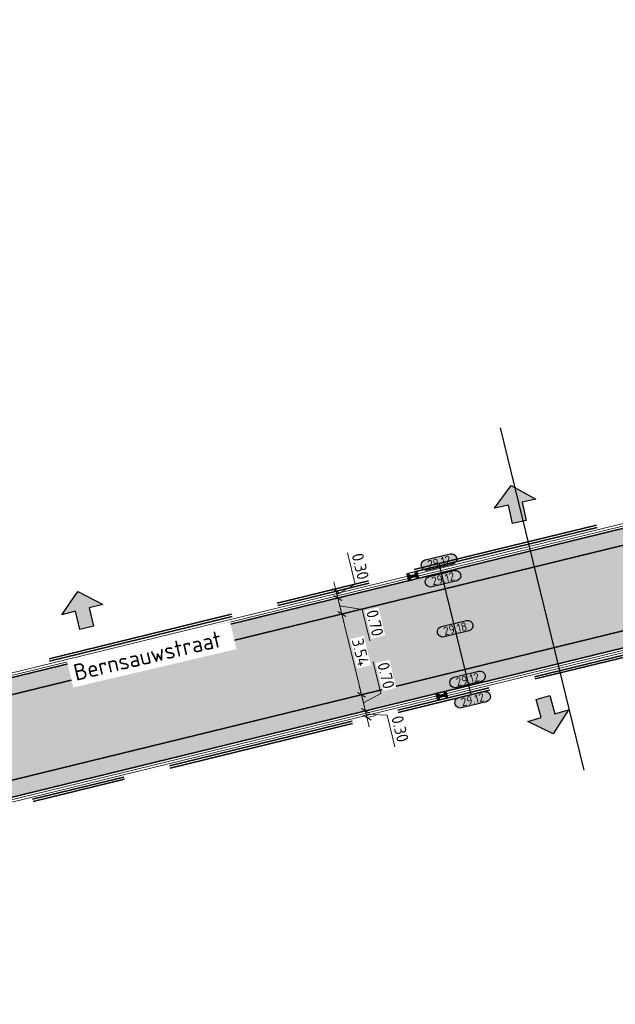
# Model space of a CAD drawing. Header units: metres. Extents: x 199937 to 201628, y 374508 to 375260.
# Tile 65 of 183: x 201154 to 201179, y 374814 to 374855. Entities that reach past the tile are written whole.
import ezdxf
from ezdxf.enums import TextEntityAlignment as Align

# ---------------------------------------------------------------- set-up
doc = ezdxf.new("R2010")
doc.units = ezdxf.units.M
doc.set_wipeout_variables(frame=1)
doc.linetypes.add('VH-OPSLUITBAND_100X200', pattern=[16, 8, -2, 4, -2])
doc.layers.add('000___INRIT-PIJL', color=252, linetype='Continuous')
for name, color, linetype, lineweight in [('N-WE-OG-HOOGTELIJN-G', 7, 'Continuous', 25), ('N-WE-RI-KOLK-S', 7, 'Continuous', 25), ('N-WE-VH-GOOT-G', 170, 'Continuous', 35), ('N-WE-VH-KANTOPSLUITING_OPSLUITBAND_100X200-G', 150, 'VH-OPSLUITBAND_100X200', 35), ('N-WE-VH-KANTOPSLUITING_TROTTOIRBAND_130 150_250_INRITVERLOOPBAND-S', 210, 'Continuous', 25), ('N-WE-VH-KANTVERHARDING_STREKLAAG-G', 60, 'Continuous', 18), ('N-WE-VH-VERHARDING_BETONSTRAATSTEEN-G', 252, 'Continuous', 35), ('X-XX-AL-HOOGTELABEL-S', 7, 'Continuous', 25), ('X-XX-AL-M-200', 7, 'Continuous', 18), ('X-XX-AL-T35', 50, 'Continuous', 35)]:
    doc.layers.add(name, color=color, linetype=linetype, lineweight=lineweight)
for name, color, linetype, lineweight, true_color in [('N-WE-VH-VERHARDING_BETONSTRAATSTEEN_GRIJS-A', 7, 'Continuous', 18, 0xa6a6a6), ('N-WE-VH-VERHARDING_BETONSTRAATSTEEN_HEIDE-A', 7, 'Continuous', 0, 0x986657), ('N-WE-VH-VERHARDING_BETONSTRAATSTEEN_ROOD-A', 7, 'Continuous', 0, 0xa92c0a)]:
    doc.layers.add(name, color=color, linetype=linetype, lineweight=lineweight, true_color=true_color)
doc.styles.add('NLCS-ISO-ANNOTATIEF-T18', font='NLCS-ISO.ttf', dxfattribs={"height": 1.8})
doc.styles.add('NLCS-ISO-M200-T25', font='NLCS-ISO.ttf', dxfattribs={"height": 0.5})
doc.styles.add('NLCS-ISO-M200-T35', font='NLCS-ISO.ttf', dxfattribs={"height": 0.7})
doc.dimstyles.new('NLCS-M200-T25-SCHRAP_L2_H1', dxfattribs={"dimscale": 0.2, "dimtxt": 2.5, "dimasz": 1.4, "dimexe": 2, "dimexo": 2, "dimgap": 0.7, "dimtad": 1, "dimzin": 0, "dimdsep": 46, "dimtxsty": 'NLCS-ISO-M200-T25', "dimblk": 'OBLIQUE', "dimcen": 0, "dimdle": 2, "dimclrd": 256, "dimclre": 256, "dimclrt": 256, "dimadec": 1, "dimazin": 0, "dimtfac": 1, "dimtdec": 3, "dimtofl": 0, "dimtmove": 0, "dimatfit": 3, "dimldrblk": 'OBLIQUE', "dimfxl": 2, "dimfxlon": 1, "dimtfillclr": 256, "dimtolj": 1, "dimtzin": 0, "dimlwd": -1, "dimlwe": -1, "dimarcsym": 0})
pattern_1 = [(103.71924297, (0, 0), (-0.25381313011, 0.15420406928), [0.63, -0.21]), (13.71924297, (-0.40802, -0.0996), (-0.25381313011, 0.15420406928), [0.63, -0.21])]

# ---------------------------------------------------------------- blocks, each defined once
blk = doc.blocks.new('inrit')
h = blk.add_hatch(color=256)
h.dxf.hatch_style = 1
h.paths.add_polyline_path([(0.3, 1), (-0.3, 1), (-0.3, 1.8), (-0.9, 1.8), (0, 2.6), (0.9, 1.8), (0.3, 1.8)])
at = {"color": 3, "flags": 128}
blk.add_lwpolyline([(0.3, 1), (-0.3, 1), (-0.3, 1.8), (-0.9, 1.8), (0, 2.6), (0.9, 1.8), (0.3, 1.8), (0.3, 1)], dxfattribs=at)
blk = doc.blocks.new('*U283')
h = blk.add_hatch(color=253)
h.dxf.hatch_style = 1
edge = h.paths.add_edge_path()
edge.add_line((2.73, 1.13), (-2.73, 1.13))
edge.add_arc((-2.73, 0), 1.13, 90, 270)
edge.add_line((-2.73, -1.13), (2.73, -1.13))
edge.add_arc((2.73, 0), 1.13, 270, 450)
blk.add_lwpolyline([(2.73, 1.13), (-2.73, 1.13, 1), (-2.73, -1.13), (2.73, -1.13, 1)], format="xyb", close=True)
at = {"style": 'NLCS-ISO-ANNOTATIEF-T18'}
blk.add_attdef('HGT', text='', height=1.8, dxfattribs=at).set_placement((0, 0), align=Align.MIDDLE_CENTER)
blk = doc.blocks.new('N-SRI-KOLK_STRAAT_450X300-SO')
h = blk.add_hatch(color=256)
h.dxf.hatch_style = 1
h.paths.add_polyline_path([(0, 0.75), (-1.125, 1.5), (-1.125, 0)])
h.paths.add_polyline_path([(1.125, 0), (1.125, 1.5), (0, 0.75)])
for p, q in [((-1.125, 0), (1.125, 1.5)), ((1.125, 0), (-1.125, 1.5))]:
    blk.add_line(p, q)
at = {"flags": 128}
blk.add_lwpolyline([(-1.125, 0), (1.125, 0), (1.125, 1.5), (-1.125, 1.5)], close=True, dxfattribs=at)
blk = doc.blocks.new('_Oblique')
at = {"color": 0, "linetype": 'ByBlock', "lineweight": -2}
blk.add_line((-0.5, -0.5), (0.5, 0.5), dxfattribs=at)
blk = doc.blocks.new('*D722')
at = {"layer": 'Defpoints', "color": 0, "transparency": 16777216}
for p in [(201167.747, 374830.176), (201168.587, 374826.736), (201168.587, 374826.736)]:
    blk.add_point(p, dxfattribs=at)
at = {"layer": 'X-XX-AL-M-200', "transparency": 16777216}
for p, q in [((201167.652, 374830.565), (201168.682, 374826.348)), ((201167.747, 374830.176), (201168.136, 374830.271)), ((201168.587, 374826.736), (201168.975, 374826.831))]:
    blk.add_line(p, q, dxfattribs=at)
at = {"layer": 'X-XX-AL-M-200', "transparency": 16777216, "xscale": 0.28, "yscale": 0.28, "zscale": 0.28}
for p, rotation in [((201167.747, 374830.176), 103.7192429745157), ((201168.587, 374826.736), 283.7192429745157)]:
    blk.add_blockref('_Oblique', p, dxfattribs=dict(at, rotation=rotation))
at = {"layer": 'X-XX-AL-M-200', "transparency": 16777216, "insert": (201168.546, 374828.549), "char_height": 0.5, "attachment_point": 5, "rotation": 283.7192, "style": 'NLCS-ISO-M200-T25', "bg_fill": 3, "box_fill_scale": 1.1, "bg_fill_color": 256, "bg_fill_true_color": 13158600, "bg_fill_transparency": 0}
blk.add_mtext('\\A1;3.54', dxfattribs=at)
blk = doc.blocks.new('*D723')
at = {"layer": 'Defpoints', "color": 0, "transparency": 16777216}
for p in [(201167.552, 374830.849), (201167.581, 374830.856), (201167.747, 374830.176)]:
    blk.add_point(p, dxfattribs=at)
at = {"layer": 'X-XX-AL-M-200', "transparency": 16777216}
for p, q in [((201167.842, 374829.787), (201167.486, 374831.245)), ((201167.581, 374830.856), (201167.97, 374830.951)), ((201167.664, 374830.516), (201168.616, 374830.366)), ((201167.747, 374830.176), (201168.136, 374830.271)), ((201168.616, 374830.366), (201168.943, 374829.026))]:
    blk.add_line(p, q, dxfattribs=at)
at = {"layer": 'X-XX-AL-M-200', "transparency": 16777216, "xscale": 0.28, "yscale": 0.28, "zscale": 0.28}
for p, rotation in [((201167.581, 374830.856), 103.7192429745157), ((201167.747, 374830.176), 283.7192429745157)]:
    blk.add_blockref('_Oblique', p, dxfattribs=dict(at, rotation=rotation))
at = {"layer": 'X-XX-AL-M-200', "transparency": 16777216, "insert": (201169.159, 374829.789), "char_height": 0.5, "attachment_point": 5, "rotation": 283.7192, "style": 'NLCS-ISO-M200-T25', "bg_fill": 3, "box_fill_scale": 1.1, "bg_fill_color": 256, "bg_fill_true_color": 13158600, "bg_fill_transparency": 0}
blk.add_mtext('\\A1;0.70', dxfattribs=at)
blk = doc.blocks.new('*D724')
at = {"layer": 'Defpoints', "color": 0, "transparency": 16777216}
for p in [(201167.458, 374831.135), (201167.51, 374831.148), (201167.552, 374830.849)]:
    blk.add_point(p, dxfattribs=at)
at = {"layer": 'X-XX-AL-M-200', "transparency": 16777216}
for p, q in [((201168.322, 374831.438), (201167.995, 374832.778)), ((201167.676, 374830.468), (201167.415, 374831.536)), ((201167.51, 374831.148), (201167.898, 374831.242)), ((201167.545, 374831.002), (201168.322, 374831.438)), ((201167.581, 374830.856), (201167.97, 374830.951))]:
    blk.add_line(p, q, dxfattribs=at)
at = {"layer": 'X-XX-AL-M-200', "transparency": 16777216, "xscale": 0.28, "yscale": 0.28, "zscale": 0.28}
for p, rotation in [((201167.51, 374831.148), 103.7192429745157), ((201167.581, 374830.856), 283.7192429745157)]:
    blk.add_blockref('_Oblique', p, dxfattribs=dict(at, rotation=rotation))
at = {"layer": 'X-XX-AL-M-200', "transparency": 16777216, "insert": (201168.537, 374832.2), "char_height": 0.5, "attachment_point": 5, "rotation": 283.7192, "style": 'NLCS-ISO-M200-T25', "bg_fill": 3, "box_fill_scale": 1.1, "bg_fill_color": 256, "bg_fill_true_color": 13158600, "bg_fill_transparency": 0}
blk.add_mtext('\\A1;0.30', dxfattribs=at)
blk = doc.blocks.new('*D725')
at = {"layer": 'Defpoints', "color": 0, "transparency": 16777216}
for p in [(201168.587, 374826.736), (201168.724, 374826.049), (201168.753, 374826.056)]:
    blk.add_point(p, dxfattribs=at)
at = {"layer": 'X-XX-AL-M-200', "transparency": 16777216}
for p, q in [((201169.416, 374826.795), (201169.089, 374828.135)), ((201168.492, 374827.125), (201168.848, 374825.668)), ((201168.587, 374826.736), (201168.198, 374826.641)), ((201168.67, 374826.396), (201169.416, 374826.795)), ((201168.753, 374826.056), (201169.141, 374826.151))]:
    blk.add_line(p, q, dxfattribs=at)
at = {"layer": 'X-XX-AL-M-200', "transparency": 16777216, "xscale": 0.28, "yscale": 0.28, "zscale": 0.28}
for p, rotation in [((201168.587, 374826.736), 103.7192429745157), ((201168.753, 374826.056), 283.7192429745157)]:
    blk.add_blockref('_Oblique', p, dxfattribs=dict(at, rotation=rotation))
at = {"layer": 'X-XX-AL-M-200', "transparency": 16777216, "insert": (201169.631, 374827.557), "char_height": 0.5, "attachment_point": 5, "rotation": 283.7192, "style": 'NLCS-ISO-M200-T25', "bg_fill": 3, "box_fill_scale": 1.1, "bg_fill_color": 256, "bg_fill_true_color": 13158600, "bg_fill_transparency": 0}
blk.add_mtext('\\A1;0.70', dxfattribs=at)
blk = doc.blocks.new('*D726')
at = {"layer": 'Defpoints', "color": 0, "transparency": 16777216}
for p in [(201168.724, 374826.049), (201168.795, 374825.758), (201168.824, 374825.765)]:
    blk.add_point(p, dxfattribs=at)
at = {"layer": 'X-XX-AL-M-200', "transparency": 16777216}
for p, q in [((201168.658, 374826.445), (201168.919, 374825.376)), ((201168.753, 374826.056), (201169.141, 374826.151)), ((201168.788, 374825.91), (201169.685, 374825.864)), ((201168.824, 374825.765), (201169.212, 374825.86)), ((201169.685, 374825.864), (201170.012, 374824.523))]:
    blk.add_line(p, q, dxfattribs=at)
at = {"layer": 'X-XX-AL-M-200', "transparency": 16777216, "xscale": 0.28, "yscale": 0.28, "zscale": 0.28}
for p, rotation in [((201168.753, 374826.056), 103.7192429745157), ((201168.824, 374825.765), 283.7192429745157)]:
    blk.add_blockref('_Oblique', p, dxfattribs=dict(at, rotation=rotation))
at = {"layer": 'X-XX-AL-M-200', "transparency": 16777216, "insert": (201170.228, 374825.286), "char_height": 0.5, "attachment_point": 5, "rotation": 283.7192, "style": 'NLCS-ISO-M200-T25', "bg_fill": 3, "box_fill_scale": 1.1, "bg_fill_color": 256, "bg_fill_true_color": 13158600, "bg_fill_transparency": 0}
blk.add_mtext('\\A1;0.30', dxfattribs=at)

msp = doc.modelspace()

# ---------------------------------------------------------------- hatches: boundary and pattern name
at = {"layer": 'N-WE-VH-VERHARDING_BETONSTRAATSTEEN_GRIJS-A'}
h = msp.add_hatch(dxfattribs=at)
h.set_pattern_fill('AVH-GRI_BSS_KEIFRMT_HALFST-SO', color=256, angle=36.0606, pattern_type=2)
h.set_pattern_definition([(36.060583, (201343.74282, 375069.87108), (0.02307424, 0.146688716), [0.105, -0.105]), (126.060583, (201343.74282, 375069.87108), (-0.08488148, -0.061807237), [])])
edge = h.paths.add_edge_path()
edge.add_arc((200566.164, 374430.134), 698.089, 35.956734, 36.355751)
edge.add_arc((121081.567, 316842.937), 98851.45, 35.9266685, 35.92869675)
edge.add_arc((201126.055, 374847.159), 0.45, 215.5521, 305.5521, ccw=False)
edge.add_arc((202207.282, 375626.963), 1333.546, 215.799874, 215.969759)
edge.add_arc((200467.82, 374358.034), 819.58, 35.968329, 36.339642, ccw=False)
edge.add_arc((201131.504, 374839.67), 0.45, 126.1293, 216.1293, ccw=False)
at = {"layer": 'N-WE-VH-VERHARDING_BETONSTRAATSTEEN_HEIDE-A', "true_color": 0x986657}
h = msp.add_hatch(dxfattribs=at)
h.set_pattern_fill('AVH-HEI_BSS_KEIFRMT_KEPER-SO', color=25, scale=2, angle=103.7192, pattern_type=2)
h.set_pattern_definition(pattern_1)
h.paths.add_polyline_path([(201192.459, 374836.209), (201192.293, 374836.889), (201150.131, 374826.596), (201150.297, 374825.916)])
h = msp.add_hatch(dxfattribs=at)
h.set_pattern_fill('AVH-HEI_BSS_KEIFRMT_KEPER-SO', color=25, scale=2, angle=103.7192, pattern_type=2)
h.set_pattern_definition(pattern_1)
h.paths.add_polyline_path([(201193.465, 374832.089), (201193.299, 374832.769), (201151.137, 374822.476), (201151.156, 374822.399), (201151.303, 374821.796)])
at = {"layer": 'N-WE-VH-VERHARDING_BETONSTRAATSTEEN_ROOD-A'}
h = msp.add_hatch(dxfattribs=at)
h.set_pattern_fill('AVH-ROO_BSS_KEIFRMT_KEPER-SO', color=36, scale=2, angle=58.7192, pattern_type=2)
h.set_pattern_definition([(58.71924, (201151.1368, 374822.4762), (-0.0704342, 0.2885117), [0.63, -0.21]), (328.71924, (201150.77785, 374822.69427), (-0.0704342, 0.2885117), [0.63, -0.21])])
h.paths.add_polyline_path([(201193.299, 374832.769), (201192.459, 374836.209), (201150.297, 374825.916), (201150.302, 374825.896), (201151.137, 374822.476)])

# ---------------------------------------------------------------- linework, layer by layer
at = {"layer": 'N-WE-OG-HOOGTELIJN-G'}
msp.add_lwpolyline([(201173.259, 374826.745), (201171.898, 374832.322)], dxfattribs=at)
at = {"layer": 'N-WE-VH-GOOT-G'}
for points in [[(201129.438, 374940.082), (201136.283, 374938.704, 0.046906), (201161.156, 374936.244, -0.434545), (201166.416, 374930.553), (201163.185, 374886.834, 0.408457), (201168.338, 374880.739), (201183.476, 374879.32, -0.297214), (201188.865, 374875.04), (201198.719, 374845.476, -0.438526), (201194.236, 374837.363), (201149.16, 374826.359)], [(201190.378, 374725.99, 0.005833), (201213.622, 374733.909, 0.403828), (201216.29, 374739.251), (201200.02, 374791.036, -0.319273), (201202.773, 374799.525), (201210.674, 374805.396, -0.01767), (201214.863, 374808.168, 0.454979), (201216.446, 374817.535, -0.009969), (201205.73, 374831.155, 0.299956), (201199.2, 374833.489), (201150.331, 374821.559)]]:
    msp.add_lwpolyline(points, format="xyb", dxfattribs=at)
at = {"layer": 'N-WE-VH-KANTOPSLUITING_OPSLUITBAND_100X200-G'}
for points in [[(201129.097, 374939.743), (201136.205, 374938.312, 0.046908), (201161.154, 374935.844, -0.434545), (201166.017, 374930.583), (201162.786, 374886.864, 0.408457), (201168.3, 374880.341), (201183.439, 374878.922, -0.297214), (201188.485, 374874.913), (201198.339, 374845.349, -0.438526), (201194.141, 374837.752), (201148.19, 374826.534)], [(201129.117, 374939.841), (201136.225, 374938.41, 0.046907), (201161.155, 374935.944, -0.434545), (201166.117, 374930.575), (201162.886, 374886.857, 0.408457), (201168.31, 374880.44), (201183.448, 374879.021, -0.297214), (201188.58, 374874.945), (201198.434, 374845.381, -0.438526), (201194.165, 374837.655), (201148.214, 374826.437)], [(201214.022, 374808, -0.002818), (201214.706, 374808.424, 0.454979), (201216.214, 374817.345, -0.009976), (201205.483, 374830.984, 0.299394), (201199.272, 374833.198), (201151.072, 374821.431)], [(201213.828, 374807.996, -0.003402), (201214.654, 374808.51, 0.454979), (201216.136, 374817.281, -0.009976), (201205.403, 374830.924, 0.299394), (201199.295, 374833.101), (201151.096, 374821.334)]]:
    msp.add_lwpolyline(points, format="xyb", dxfattribs=at)
at = {"layer": 'N-WE-VH-KANTOPSLUITING_TROTTOIRBAND_130 150_250_INRITVERLOOPBAND-S'}
msp.add_lwpolyline([(201174.489, 374838.101), (201178.047, 374823.529)], dxfattribs=at)
at = {"layer": 'N-WE-VH-KANTVERHARDING_STREKLAAG-G'}
for points in [[(201129.418, 374939.984), (201136.263, 374938.606, 0.046906), (201161.156, 374936.144, -0.434545), (201166.316, 374930.561), (201163.085, 374886.842, 0.408457), (201168.328, 374880.64), (201183.467, 374879.221, -0.297214), (201188.77, 374875.008), (201198.624, 374845.444, -0.438526), (201194.213, 374837.461), (201149.136, 374826.456)], [(201129.398, 374939.886), (201136.244, 374938.508, 0.046907), (201161.155, 374936.044, -0.434545), (201166.217, 374930.568), (201162.986, 374886.849, 0.408457), (201168.319, 374880.54), (201183.457, 374879.121, -0.297214), (201188.675, 374874.977), (201198.529, 374845.413, -0.438526), (201194.189, 374837.558), (201149.112, 374826.553)], [(201190.347, 374726.085, 0.005833), (201213.588, 374734.003, 0.403828), (201216.194, 374739.221), (201199.924, 374791.007, -0.319273), (201202.714, 374799.605), (201210.615, 374805.476, -0.017673), (201214.811, 374808.254, 0.454979), (201216.368, 374817.471, -0.009976), (201205.643, 374831.105, 0.299394), (201199.224, 374833.392), (201150.355, 374821.462)], [(201190.316, 374726.18, 0.005833), (201213.555, 374734.097, 0.403828), (201216.099, 374739.191), (201199.829, 374790.977, -0.319273), (201202.654, 374799.686), (201210.556, 374805.557, -0.017676), (201214.758, 374808.339, 0.454979), (201216.291, 374817.408, -0.009976), (201205.563, 374831.044, 0.299394), (201199.248, 374833.295), (201150.379, 374821.365)]]:
    msp.add_lwpolyline(points, format="xyb", dxfattribs=at)
at = {"layer": 'N-WE-VH-VERHARDING_BETONSTRAATSTEEN-G'}
for points in [[(201192.459, 374836.209), (201150.297, 374825.916)], [(201193.299, 374832.769), (201151.137, 374822.476)]]:
    msp.add_lwpolyline(points, dxfattribs=at)

# ---------------------------------------------------------------- block references
at = {"layer": '000___INRIT-PIJL'}
for p, rotation in [((201175.529, 374833.111, 29.17), 12.69463038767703), ((201157.127, 374828.61, 29.119), 13.75351053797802), ((201176.046, 374827.581, 29.08), 195.624912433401)]:
    msp.add_blockref('inrit', p, dxfattribs=dict(at, rotation=rotation))
at = {"layer": 'N-WE-RI-KOLK-S', "xscale": 0.2, "yscale": 0.2, "zscale": 0.2}
for p, rotation in [((201170.732, 374831.934), 193.7192429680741), ((201172.046, 374826.551), 13.71924298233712)]:
    msp.add_blockref('N-SRI-KOLK_STRAAT_450X300-SO', p, dxfattribs=dict(at, rotation=rotation))
at = {"layer": 'X-XX-AL-HOOGTELABEL-S'}
ref = msp.add_blockref('*U283', (201171.886, 374832.382), dxfattribs=dict(at, xscale=-0.2000000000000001, yscale=0.2, zscale=0.2, rotation=13.71924297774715))
ref.add_attrib('HGT', '29.12', dxfattribs={"layer": '0', "height": 0.36, "rotation": 13.7192, "style": 'NLCS-ISO-ANNOTATIEF-T18'}).set_placement((201171.886, 374832.382), align=Align.MIDDLE_CENTER)
ref = msp.add_blockref('*U283', (201172.058, 374831.675), dxfattribs=dict(at, xscale=-0.2000000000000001, yscale=0.2, zscale=0.2, rotation=13.71924297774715))
ref.add_attrib('HGT', '29.12', dxfattribs={"layer": '0', "height": 0.36, "rotation": 13.7192, "style": 'NLCS-ISO-ANNOTATIEF-T18'}).set_placement((201172.059, 374831.675), align=Align.MIDDLE_CENTER)
ref = msp.add_blockref('*U283', (201172.578, 374829.547), dxfattribs=dict(at, xscale=-0.2000000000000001, yscale=0.2, zscale=0.2, rotation=13.71924297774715))
ref.add_attrib('HGT', '29.18', dxfattribs={"layer": '0', "height": 0.36, "rotation": 13.7192, "style": 'NLCS-ISO-ANNOTATIEF-T18'}).set_placement((201172.578, 374829.547), align=Align.MIDDLE_CENTER)
ref = msp.add_blockref('*U283', (201173.105, 374827.389), dxfattribs=dict(at, xscale=-0.2000000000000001, yscale=0.2, zscale=0.2, rotation=13.71924297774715))
ref.add_attrib('HGT', '29.12', dxfattribs={"layer": '0', "height": 0.36, "rotation": 13.7192, "style": 'NLCS-ISO-ANNOTATIEF-T18'}).set_placement((201173.105, 374827.389), align=Align.MIDDLE_CENTER)
ref = msp.add_blockref('*U283', (201173.319, 374826.527), dxfattribs=dict(at, xscale=-0.2000000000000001, yscale=0.2, zscale=0.2, rotation=13.71924297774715))
ref.add_attrib('HGT', '29.12', dxfattribs={"layer": '0', "height": 0.36, "rotation": 13.7192, "style": 'NLCS-ISO-ANNOTATIEF-T18'}).set_placement((201173.319, 374826.527), align=Align.MIDDLE_CENTER)

# ---------------------------------------------------------------- next in the draw order: dimensions: what is measured, and where the dimension line sits
at = {"layer": 'X-XX-AL-M-200'}
dim = msp.add_aligned_dim(p1=(201167.747, 374830.176), p2=(201168.587, 374826.736), distance=0, dimstyle='NLCS-M200-T25-SCHRAP_L2_H1', override={"dimtfill": 1}, dxfattribs=at)
dim.commit()
dim.dimension.update_dxf_attribs({"geometry": '*D722', "text_midpoint": (201168.546, 374828.549)})

# ---------------------------------------------------------------- next in the draw order: wipeouts: each hides what was drawn before it
msp.add_wipeout([(201156.312, 374827.048), (201163.264, 374828.679), (201162.992, 374829.837), (201156.041, 374828.207)]).dxf.layer = 'X-XX-AL-T35'

# ---------------------------------------------------------------- next in the draw order: texts
at = {"layer": 'X-XX-AL-T35', "style": 'NLCS-ISO-M200-T35'}
msp.add_text('Bernsauwstraat', height=0.7, rotation=13.2, dxfattribs=at).set_placement((201156.427, 374827.327))

# ---------------------------------------------------------------- next in the draw order: dimensions: what is measured, and where the dimension line sits
at = {"layer": 'X-XX-AL-M-200'}
for base, p1, p2, picture, middle in [((201167.581, 374830.856), (201167.747, 374830.176), (201167.552, 374830.849), '*D723', (201168.649, 374830.23)), ((201168.753, 374826.056), (201168.587, 374826.736), (201168.724, 374826.049), '*D725', (201169.383, 374826.931))]:
    dim = msp.add_linear_dim(base=base, p1=p1, p2=p2, angle=103.7192, dimstyle='NLCS-M200-T25-SCHRAP_L2_H1', override={"dimtmove": 1, "dimtfill": 1}, dxfattribs=at)
    dim.commit()
    dim.dimension.update_dxf_attribs({"geometry": picture, "text_midpoint": middle, "dimtype": 160})

# ---------------------------------------------------------------- next in the draw order: dimensions: what is measured, and where the dimension line sits
dim = msp.add_linear_dim(base=(201167.51, 374831.148), p1=(201167.552, 374830.849), p2=(201167.458, 374831.135), angle=103.7192, dimstyle='NLCS-M200-T25-SCHRAP_L2_H1', override={"dimtmove": 1, "dimtfill": 1}, dxfattribs=at)
dim.commit()
dim.dimension.update_dxf_attribs({"geometry": '*D724', "text_midpoint": (201168.289, 374831.574), "dimtype": 160})
dim = msp.add_linear_dim(base=(201168.824, 374825.765), p1=(201168.724, 374826.049), p2=(201168.795, 374825.758), angle=103.7192, dimstyle='NLCS-M200-T25-SCHRAP_L2_H1', override={"dimtmove": 1, "dimtfill": 1}, dxfattribs=at)
dim.commit()
dim.dimension.update_dxf_attribs({"geometry": '*D726', "text_midpoint": (201170.097, 374825.82)})

doc.saveas('drawing.dxf')
